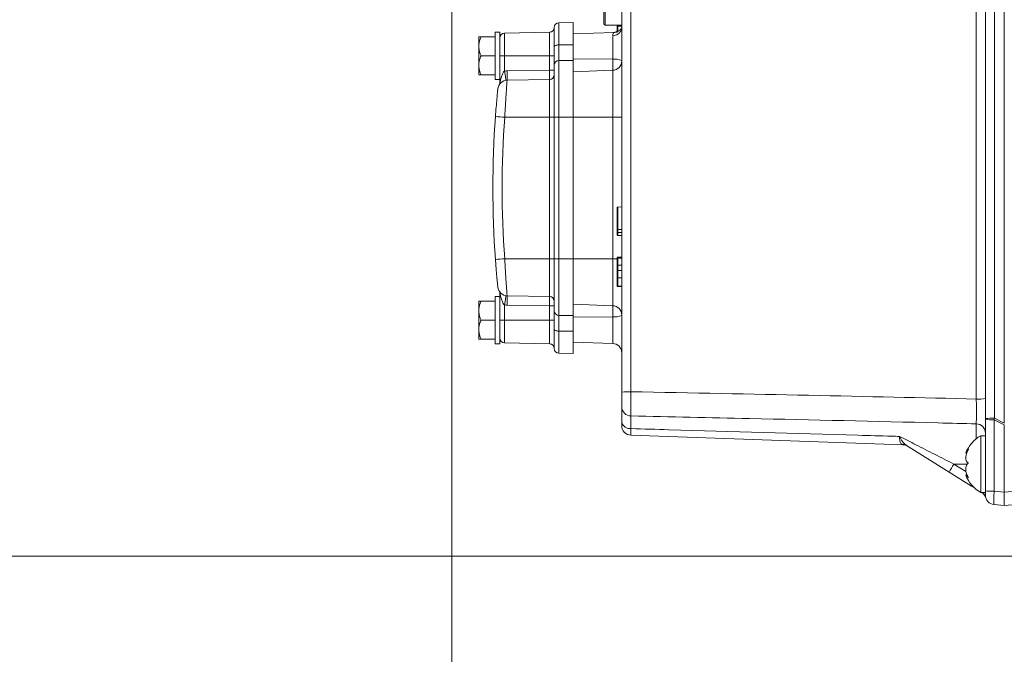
# Model space of a CAD drawing. Header units: millimetres. Extents: x 0 to 8410, y 0 to 5940.
# Tile 181 of 256: x 4647 to 4856, y 2217 to 2351. Entities that reach past the tile are written whole.
import ezdxf

# ---------------------------------------------------------------- set-up
doc = ezdxf.new("R2010")
doc.units = ezdxf.units.MM
doc.header["$LTSCALE"] = 10
doc.styles.add('SLDTEXTSTYLE0', font='TXT', dxfattribs={"width": 0.605})
doc.dimstyles.new('SLDDIMSTYLE0', dxfattribs={"dimtxt": 50, "dimasz": 50, "dimexe": 0, "dimexo": 0.0625, "dimgap": 12.5, "dimtad": 1, "dimtoh": 1, "dimdec": 1, "dimrnd": 1e-09, "dimzin": 12, "dimdsep": 46, "dimtxsty": 'SLDTEXTSTYLE0', "dimsah": 1, "dimcen": 0.09, "dimadec": 0, "dimazin": 0, "dimtfac": 1, "dimtofl": 0, "dimtmove": 0, "dimatfit": 3, "dimfxl": 0, "dimfrac": 2, "dimtolj": 1, "dimtzin": 12, "dimarcsym": 0})

# ---------------------------------------------------------------- blocks, each defined once
blk = doc.blocks.new('*D9')
at = {"color": 7, "linetype": 'Continuous', "lineweight": 0}
for p, q in [((5314.72, 2732.57), (4589.07, 2732.57)), ((4604.07, 2237.57), (4604.07, 2732.57)), ((4975.83, 2237.57), (4589.07, 2237.57))]:
    blk.add_line(p, q, dxfattribs=at)
for points in [[(4604.07, 2732.57), (4596.57, 2682.57), (4611.57, 2682.57)], [(4604.07, 2237.57), (4611.57, 2287.57), (4596.57, 2287.57)]]:
    blk.add_solid(points, dxfattribs=at)
at = {"color": 7, "linetype": 'Continuous', "lineweight": 0, "insert": (4539.62, 2427.79), "char_height": 50, "attachment_point": 1, "rotation": 90, "style": 'SLDTEXTSTYLE0'}
blk.add_mtext('495', dxfattribs=at)
blk = doc.blocks.new('*D10')
at = {"color": 7, "linetype": 'Continuous', "lineweight": 0}
for p, q in [((5314.72, 3964.57), (4489.07, 3964.57)), ((4504.07, 2237.57), (4504.07, 3964.57)), ((4975.83, 2237.57), (4489.07, 2237.57))]:
    blk.add_line(p, q, dxfattribs=at)
for points in [[(4504.07, 3964.57), (4496.57, 3914.57), (4511.57, 3914.57)], [(4504.07, 2237.57), (4511.57, 2287.57), (4496.57, 2287.57)]]:
    blk.add_solid(points, dxfattribs=at)
at = {"color": 7, "linetype": 'Continuous', "lineweight": 0, "insert": (4439.62, 3024.71), "char_height": 50, "attachment_point": 1, "rotation": 90, "style": 'SLDTEXTSTYLE0'}
blk.add_mtext('1727', dxfattribs=at)
blk = doc.blocks.new('*D11')
at = {"color": 7, "linetype": 'Continuous', "lineweight": 0}
for p, q in [((4738.76, 2413.95), (4738.76, 1902.57)), ((5414.72, 2265.57), (5414.72, 1902.57)), ((5414.72, 1917.57), (4738.76, 1917.57))]:
    blk.add_line(p, q, dxfattribs=at)
for points in [[(4738.76, 1917.57), (4788.76, 1910.07), (4788.76, 1925.07)], [(5414.72, 1917.57), (5364.72, 1925.07), (5364.72, 1910.07)]]:
    blk.add_solid(points, dxfattribs=at)
at = {"color": 7, "linetype": 'Continuous', "lineweight": 0, "insert": (5019.45, 1982.03), "char_height": 50, "attachment_point": 1, "style": 'SLDTEXTSTYLE0'}
blk.add_mtext('676', dxfattribs=at)

msp = doc.modelspace()

# ---------------------------------------------------------------- linework, layer by layer
at = {"color": 7, "linetype": 'Continuous', "lineweight": 0}
for p, q in [((4855.724686, 2265.7711), (4855.724686, 2415.403628)), ((4851.724686, 2266.705978), (4851.724686, 2405.039878)), ((4770.924686, 2350.374759), (4770.924686, 2393.774759)), ((4774.724686, 2272.297304), (4774.724686, 2382.516879)), ((4764.424686, 2350.64458), (4761.407234, 2350.59191)), ((4764.424686, 2350.64458), (4764.424686, 2345.911295)), ((4771.224686, 2350.074759), (4774.724686, 2350.074759)), ((4773.724686, 2349.870876), (4773.724686, 2350.099067)), ((4773.724686, 2349.436406), (4773.724686, 2350.074759)), ((4748.924686, 2348.574759), (4747.924686, 2348.574759)), ((4747.924686, 2343.574759), (4747.924686, 2348.574759)), ((4748.924686, 2340.34462), (4748.924686, 2348.574759)), ((4759.442139, 2348.557609), (4749.907234, 2348.391176)), ((4760.424686, 2345.563444), (4760.424686, 2349.592062)), ((4773.019887, 2348.515226), (4764.424686, 2348.215075)), ((4744.424686, 2345.574759), (4744.424686, 2347.574759)), ((4744.924686, 2347.574759), (4747.924686, 2347.574759)), ((4764.424686, 2345.911295), (4764.424686, 2342.620392)), ((4744.424686, 2341.574759), (4744.424686, 2345.574759)), ((4744.924686, 2343.574759), (4747.924686, 2343.574759)), ((4747.924686, 2338.574759), (4747.924686, 2343.574759)), ((4760.424686, 2341.569984), (4760.424686, 2345.563444)), ((4744.424686, 2339.574759), (4744.424686, 2341.574759)), ((4760.424686, 2330.574759), (4760.424686, 2341.569984)), ((4764.424686, 2342.620392), (4764.424686, 2330.574759)), ((4744.924686, 2339.574759), (4747.924686, 2339.574759)), ((4748.924686, 2337.988726), (4748.924686, 2340.34462)), ((4764.424686, 2340.215075), (4772.794485, 2340.507355)), ((4747.924686, 2338.574759), (4748.924686, 2338.574759)), ((4750.435003, 2338.400389), (4759.442139, 2338.557609)), ((4760.424686, 2300.574759), (4760.424686, 2330.574759)), ((4764.424686, 2330.574759), (4764.424686, 2300.574759)), ((4773.724686, 2306.612263), (4773.724686, 2311.346701)), ((4773.917706, 2311.546579), (4774.724686, 2311.574759)), ((4773.917706, 2306.154082), (4774.724686, 2306.154086)), ((4760.424686, 2289.579535), (4760.424686, 2300.574759)), ((4764.424686, 2300.574759), (4764.424686, 2288.529126)), ((4773.724686, 2300.708672), (4773.724686, 2300.731206)), ((4773.724686, 2298.522833), (4773.724686, 2299.857656)), ((4773.917706, 2300.931181), (4774.724686, 2300.959375)), ((4773.917706, 2300.777348), (4774.724686, 2300.805529)), ((4773.917706, 2300.671326), (4774.724686, 2300.698557)), ((4773.917706, 2299.240887), (4774.724686, 2299.240625)), ((4773.917706, 2298.079313), (4774.724686, 2298.084375)), ((4773.724686, 2295.641444), (4773.724686, 2297.284434)), ((4773.917706, 2296.542717), (4774.724686, 2296.542307)), ((4773.917706, 2294.833709), (4774.724686, 2294.805529)), ((4773.917706, 2294.679867), (4774.724686, 2294.651682)), ((4744.424686, 2289.574759), (4744.424686, 2291.574759)), ((4744.924686, 2291.574759), (4747.924686, 2291.574759)), ((4748.924686, 2292.574759), (4747.924686, 2292.574759)), ((4747.924686, 2287.574759), (4747.924686, 2292.574759)), ((4748.924686, 2290.804898), (4748.924686, 2293.160792)), ((4750.435003, 2292.74913), (4759.442139, 2292.59191)), ((4744.424686, 2285.574759), (4744.424686, 2289.574759)), ((4748.924686, 2282.574759), (4748.924686, 2290.804898)), ((4760.424686, 2285.586074), (4760.424686, 2289.579535)), ((4764.424686, 2290.934443), (4772.794485, 2290.642163)), ((4744.924686, 2287.574759), (4747.924686, 2287.574759)), ((4747.924686, 2282.574759), (4747.924686, 2287.574759)), ((4764.424686, 2288.529126), (4764.424686, 2285.238223)), ((4744.424686, 2283.574759), (4744.424686, 2285.574759)), ((4760.424686, 2281.557457), (4760.424686, 2285.586074)), ((4764.424686, 2285.238223), (4764.424686, 2280.504939)), ((4744.924686, 2283.574759), (4747.924686, 2283.574759)), ((4747.924686, 2282.574759), (4748.924686, 2282.574759)), ((4749.907234, 2282.758342), (4759.442139, 2282.59191)), ((4764.424686, 2282.934443), (4772.794485, 2282.642163)), ((4761.407234, 2280.557609), (4764.424686, 2280.504939)), ((4774.724686, 2266.037661), (4774.724686, 2269.218992)), ((4851.724686, 2266.575293), (4851.724686, 2266.705978)), ((4851.724686, 2251.438968), (4851.724686, 2266.575293)), ((4855.724686, 2251.144467), (4855.724686, 2265.379046)), ((4834.238485, 2261.185391), (4776.654887, 2263.196254)), ((4851.724686, 2263.074759), (4850.724686, 2263.074759)), ((4850.724686, 2263.074759), (4850.724686, 2251.074759)), ((4844.036833, 2255.378663), (4835.046161, 2260.996659)), ((4847.57934, 2259.38104), (4847.756168, 2259.38104)), ((4848.769556, 2252.42133), (4844.036833, 2255.378663)), ((4847.853384, 2254.768479), (4847.57934, 2254.768479)), ((4849.402843, 2252.025608), (4848.769556, 2252.42133)), ((4850.724686, 2251.074759), (4851.724686, 2251.074759)), ((4851.724686, 2250.49491), (4851.724686, 2251.438968)), ((4855.724686, 2248.312293), (4855.724686, 2251.144467)), ((4855.724686, 2248.312293), (4853.550375, 2248.502521)), ((4858.268264, 2248.534828), (4855.724686, 2248.312293))]:
    msp.add_line(p, q, dxfattribs=at)
at = {"color": 8, "linetype": 'Continuous', "lineweight": 0}
for p, q in [((4853.654887, 2405.144487), (4853.654887, 2266.810586)), ((4771.224686, 2350.074759), (4771.224686, 2394.074759)), ((4849.794485, 2270.857648), (4849.794485, 2384.291672)), ((4776.654887, 2382.621487), (4776.654887, 2272.401912)), ((4761.407234, 2350.59191), (4761.407234, 2345.893888)), ((4773.917706, 2350.074759), (4773.917706, 2349.870487)), ((4749.907234, 2348.391176), (4749.907234, 2343.574759)), ((4759.442139, 2343.574759), (4759.442139, 2348.557609)), ((4772.794485, 2342.870103), (4772.794485, 2347.844556)), ((4764.424686, 2345.911295), (4761.407234, 2345.893888)), ((4761.407234, 2345.893888), (4761.407234, 2342.567828)), ((4748.924686, 2343.574759), (4749.907234, 2343.574759)), ((4749.907234, 2343.574759), (4759.442139, 2343.574759)), ((4749.907234, 2343.574759), (4749.907234, 2340.355804)), ((4759.442139, 2343.574759), (4760.424686, 2343.574759)), ((4759.442139, 2340.557304), (4759.442139, 2343.574759)), ((4764.424686, 2342.620392), (4761.407234, 2342.567828)), ((4761.407234, 2342.567828), (4761.407234, 2330.574759)), ((4764.424686, 2342.911857), (4772.794485, 2342.870103)), ((4772.794485, 2340.507355), (4772.794485, 2342.870103)), ((4750.435003, 2340.400084), (4759.442139, 2340.557304)), ((4759.442139, 2340.557304), (4760.424686, 2340.557304)), ((4772.794485, 2330.574759), (4772.794485, 2340.507355)), ((4759.442139, 2330.574759), (4759.442139, 2338.557609)), ((4749.931352, 2330.574759), (4759.442139, 2330.574759)), ((4759.442139, 2330.574759), (4760.424686, 2330.574759)), ((4759.442139, 2300.574759), (4759.442139, 2330.574759)), ((4760.424686, 2330.574759), (4761.407234, 2330.574759)), ((4761.407234, 2330.574759), (4761.407234, 2300.574759)), ((4764.424686, 2330.574759), (4761.407234, 2330.574759)), ((4764.424686, 2330.574759), (4772.794485, 2330.574759)), ((4772.794485, 2300.574759), (4772.794485, 2330.574759)), ((4774.724686, 2330.574759), (4772.794485, 2330.574759)), ((4773.917706, 2311.546579), (4773.917706, 2306.777306)), ((4749.931352, 2300.574759), (4759.442139, 2300.574759)), ((4759.442139, 2300.574759), (4760.424686, 2300.574759)), ((4759.442139, 2292.59191), (4759.442139, 2300.574759)), ((4760.424686, 2300.574759), (4761.407234, 2300.574759)), ((4761.407234, 2300.574759), (4761.407234, 2288.581691)), ((4764.424686, 2300.574759), (4761.407234, 2300.574759)), ((4764.424686, 2300.574759), (4772.794485, 2300.574759)), ((4772.794485, 2290.642163), (4772.794485, 2300.574759)), ((4773.745266, 2300.574759), (4772.794485, 2300.574759)), ((4749.907234, 2290.793715), (4749.907234, 2287.574759)), ((4759.442139, 2290.592214), (4750.435003, 2290.749434)), ((4759.442139, 2290.592214), (4760.424686, 2290.592214)), ((4759.442139, 2287.574759), (4759.442139, 2290.592214)), ((4772.794485, 2288.279416), (4772.794485, 2290.642163)), ((4748.924686, 2287.574759), (4749.907234, 2287.574759)), ((4749.907234, 2287.574759), (4749.907234, 2282.758342)), ((4749.907234, 2287.574759), (4759.442139, 2287.574759)), ((4759.442139, 2287.574759), (4760.424686, 2287.574759)), ((4759.442139, 2282.59191), (4759.442139, 2287.574759)), ((4764.424686, 2288.529126), (4761.407234, 2288.581691)), ((4761.407234, 2288.581691), (4761.407234, 2285.25563)), ((4764.424686, 2288.237662), (4772.794485, 2288.279416)), ((4772.794485, 2282.642163), (4772.794485, 2288.279416)), ((4764.424686, 2285.238223), (4761.407234, 2285.25563)), ((4761.407234, 2285.25563), (4761.407234, 2280.557609)), ((4776.672332, 2267.271069), (4776.672332, 2264.60002)), ((4855.724686, 2265.379046), (4853.550375, 2266.47102)), ((4853.550375, 2266.47102), (4853.550375, 2251.334695)), ((4853.654887, 2266.810586), (4855.724686, 2265.7711)), ((4849.77704, 2262.442339), (4849.77704, 2265.609064)), ((4845.044318, 2257.074759), (4847.890314, 2257.074759)), ((4845.044318, 2257.074759), (4847.580413, 2255.490031)), ((4853.550375, 2251.334695), (4855.724686, 2251.144467)), ((4855.724686, 2251.144467), (4858.268264, 2251.367001))]:
    msp.add_line(p, q, dxfattribs=at)
at = {"color": 7, "linetype": 'Continuous', "lineweight": 0, "flags": 128}
for points in [[(4773.917706, 2349.870487), (4774.024687, 2349.870479), (4774.324688, 2349.870459), (4774.724686, 2349.870432)], [(4773.917706, 2306.777306), (4774.224686, 2306.788042), (4774.724686, 2306.805529)], [(4773.917706, 2305.526054), (4774.224686, 2305.51532), (4774.724686, 2305.497836)]]:
    msp.add_lwpolyline(points, dxfattribs=at)
at = {"color": 8, "linetype": 'Continuous', "lineweight": 0, "flags": 128}
for points in [[(4774.724686, 2349.320574), (4774.694597, 2349.256749), (4774.670572, 2349.174759)], [(4760.424686, 2345.563444), (4760.443478, 2345.627213), (4760.499146, 2345.688585), (4760.589598, 2345.745255), (4760.711436, 2345.795091), (4760.860079, 2345.836221), (4761.029942, 2345.8671), (4761.214641, 2345.886566), (4761.407234, 2345.893888)], [(4761.407234, 2285.25563), (4761.214641, 2285.262953), (4761.029942, 2285.282419), (4760.860079, 2285.313298), (4760.711436, 2285.354428), (4760.589598, 2285.404264), (4760.499146, 2285.460933), (4760.443478, 2285.522305), (4760.424686, 2285.586074)]]:
    msp.add_lwpolyline(points, dxfattribs=at)
at = {"color": 7, "linetype": 'Continuous', "lineweight": 0}
for centre, radius, start, end in [((4761.424686, 2349.592062), 1, 91, 180), ((4771.224686, 2350.374759), 0.3, 180, 270), ((4749.924686, 2347.391329), 1, 91, 180), ((4759.424686, 2349.557457), 1, 271, 0), ((4772.724686, 2350.506137), 2, 272, 300), ((4775.003053, 2349.074759), 0.5, 123.83015497, 149.65422288), ((4772.724686, 2342.506137), 2, 272, 0), ((4759.424686, 2339.557457), 1, 271, 0), ((4750.469908, 2336.400693), 2, 91, 174.25364969), ((4957.424686, 2315.574759), 210, 175.864503, 184.135497), ((4773.924686, 2311.346701), 0.2, 92, 180), ((4773.924686, 2300.57747), 0.2, 91.99999999, 180), ((4750.469908, 2294.748825), 2, 185.74635031, 269), ((4773.924686, 2295.033587), 0.2, 180, 268), ((4759.424686, 2291.592062), 1, 0, 89), ((4772.724686, 2288.643382), 2, 0, 88), ((4749.924686, 2283.75819), 1, 180, 269), ((4759.424686, 2281.592062), 1, 0, 89), ((4761.424686, 2281.557457), 1, 180, 269), ((4772.724686, 2280.643382), 2, 0, 88), ((4776.724686, 2265.195036), 2, 180, 268), ((4854.123668, 2256.95537), 7, 119.04974724, 159.3534427), ((4834.168686, 2259.186609), 2, 58, 88), ((4854.123668, 2257.194148), 7, 200.67644405, 240.95025276), ((4849.887826, 2249.3642), 2, 16.42007662, 58), ((4853.724686, 2250.49491), 2, 180, 265)]:
    msp.add_arc(centre, radius, start, end, dxfattribs=at)
at = {"color": 8, "linetype": 'Continuous', "lineweight": 0}
for centre, radius, start, end in [((4772.820824, 2349.795505), 1.951126, 269.22654068, 341.44907749), ((4761.423644, 2341.569004), 0.998958, 90.94126281, 179.94381988), ((4773.254974, 2339.316249), 3.583563, 65.78725881, 97.38293957), ((4750.504812, 2336.400693), 4, 91, 98.59184454), ((4721.779919, 2339.400236), 28.672522, 358.00161738, 1.99838262), ((4777.423435, 2717.540584), 387.941187, 265.6459925, 265.93623516), ((4957.389782, 2315.574759), 208, 175.864503, 184.135497), ((4777.423435, 1913.608934), 387.941187, 94.06376484, 94.3540075), ((4721.779919, 2291.749282), 28.672522, 358.00161738, 1.99838262), ((4750.504812, 2294.748825), 4, 261.40815546, 269), ((4761.423644, 2289.580514), 0.998958, 180.05618012, 269.05873719), ((4773.254974, 2291.83327), 3.583563, 262.61706043, 294.21274119), ((4776.184833, 2263.215144), 9.198786, 87.07093517, 99.1333386), ((4850.264539, 2280.044417), 9.198786, 267.07093517, 279.1333386), ((4776.697743, 2269.244122), 1.973217, 180.72970989, 269.26213489), ((4853.184833, 2257.623818), 9.198786, 87.07093517, 99.1333386), ((4853.12142, 2274.995402), 8.535168, 260.58149685, 272.88074636), ((4776.468283, 2266.361693), 1.77345, 190.52779442, 276.60696494), ((4849.726758, 2263.611767), 1.99793, 0.05408199, 88.55786278), ((4834.092874, 2259.464102), 1.804851, 58.11738381, 91.15131227), ((4863.557547, 2244.930591), 22.140923, 146.73622881, 151.84297311), ((4849.758562, 2252.037555), 1.060857, 148.7014904, 158.7917279), ((4850.609674, 2250.484352), 1.115062, 0.54254328, 31.9705941), ((4853.12142, 2259.859077), 8.535168, 260.58149685, 272.88074636)]:
    msp.add_arc(centre, radius, start, end, dxfattribs=at)
for centre, major_axis, ratio, start_param, end_param in [((4759.424686, 2340.557609), (-0.017451, 2), 0.00872421, 3.1416688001, 4.7121605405), ((4759.424686, 2290.59191), (0.017451, 2), 0.00872421, 4.7126174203, 6.2831091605), ((4194.000186, 2256.130663), (879.713339, 1.608631), 0.0230714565, 0.729523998, 0.8468385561), ((4853.724686, 2266.671201), (0.896997, 2.906535), 0.0354633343, 1.5337690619, 1.6506636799), ((4853.724686, 2251.49873), (0.174048, 2.996228), 0.0549040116, 1.6287600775, 3.1399866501)]:
    msp.add_ellipse(centre, major_axis=major_axis, ratio=ratio, start_param=start_param, end_param=end_param, dxfattribs=at)
at = {"color": 7, "linetype": 'Continuous', "lineweight": 0}
msp.add_ellipse((4872.935256, 2257.023348), major_axis=(17.15808, -8.59124), ratio=0.1563368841, start_param=3.2077842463, end_param=3.2197129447, dxfattribs=at)
for points, knots in [([(4773.724686, 2349.870876), (4773.72482, 2349.870865), (4773.725123, 2349.870841), (4773.729938, 2349.870773), (4773.74816, 2349.870676), (4773.791904, 2349.870574), (4773.850513, 2349.870504), (4773.895309, 2349.870492), (4773.917706, 2349.870487)], [0, 0, 0, 0, 0.0537895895, 0.121907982, 0.3414530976, 0.5609759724, 0.7804877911, 1, 1, 1, 1]), ([(4773.724686, 2348.501643), (4773.724686, 2348.544629), (4773.724686, 2348.643675), (4773.724686, 2348.930463), (4773.724686, 2349.335198), (4773.724686, 2349.658021), (4773.724686, 2349.838787), (4773.724686, 2349.870876)], [0, 0, 0, 0, 0.2115026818, 0.4873361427, 0.7109400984, 0.9486872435, 1, 1, 1, 1]), ([(4774.569424, 2349.332014), (4774.532932, 2349.283639), (4774.365936, 2349.062265), (4773.93208, 2348.731268), (4773.410118, 2348.511134), (4773.091746, 2348.536286), (4773.02266, 2348.541743)], [0, 0, 0, 0, 0.1032953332, 0.4727020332, 0.8855772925, 1, 1, 1, 1]), ([(4744.424686, 2345.574759), (4744.484391, 2346.089568), (4744.564022, 2346.776197), (4744.852498, 2347.414925), (4744.924686, 2347.574759)], [0, 0, 0, 0, 0.7497612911, 1, 1, 1, 1]), ([(4744.924686, 2347.574759), (4744.848557, 2347.574759), (4744.560524, 2347.574759), (4744.482263, 2347.574759), (4744.424686, 2347.574759)], [0, 0, 0, 0, 0.2643068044, 1, 1, 1, 1]), ([(4744.924686, 2343.574759), (4744.699429, 2344.145036), (4744.440412, 2344.80078), (4744.4265, 2345.485514), (4744.424686, 2345.574759)], [0, 0, 0, 0, 0.8696641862, 1, 1, 1, 1]), ([(4744.424686, 2341.574759), (4744.484391, 2342.089568), (4744.564022, 2342.776197), (4744.852498, 2343.414925), (4744.924686, 2343.574759)], [0, 0, 0, 0, 0.7497612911, 1, 1, 1, 1]), ([(4744.924686, 2339.574759), (4744.699429, 2340.145036), (4744.440412, 2340.80078), (4744.4265, 2341.485514), (4744.424686, 2341.574759)], [0, 0, 0, 0, 0.8696641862, 1, 1, 1, 1]), ([(4744.424686, 2339.574759), (4744.482263, 2339.574759), (4744.560524, 2339.574759), (4744.848557, 2339.574759), (4744.924686, 2339.574759)], [0, 0, 0, 0, 0.73569319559, 1, 1, 1, 1]), ([(4747.971464, 2330.71899), (4748.021626, 2331.386217), (4748.121956, 2332.720769), (4748.277174, 2334.496972), (4748.402571, 2335.82692), (4748.470635, 2336.508383), (4748.477379, 2336.57534), (4748.479958, 2336.600943)], [0, 0, 0, 0, 0.2180000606, 0.4360322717, 0.6530402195, 0.8673289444, 1, 1, 1, 1]), ([(4773.917706, 2306.777306), (4773.895331, 2306.774313), (4773.850579, 2306.768326), (4773.792017, 2306.731795), (4773.748279, 2306.679522), (4773.729009, 2306.627286), (4773.72489, 2306.59248), (4773.724724, 2306.57995), (4773.724686, 2306.577125)], [0, 0, 0, 0, 0.21914889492, 0.43829218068, 0.6575939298, 0.87721087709, 0.9723104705, 1, 1, 1, 1]), ([(4773.724686, 2306.154049), (4773.724686, 2306.174787), (4773.724686, 2306.238986), (4773.724686, 2306.344651), (4773.724686, 2306.422), (4773.724686, 2306.495632), (4773.724686, 2306.565502), (4773.724686, 2306.573327), (4773.724686, 2306.577125)], [0, 0, 0, 0, 0.0934851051, 0.2894175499, 0.4843382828, 0.5198961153, 0.7669763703, 1, 1, 1, 1]), ([(4773.724686, 2306.154049), (4773.724728, 2306.15405), (4773.724903, 2306.154052), (4773.729062, 2306.154057), (4773.748254, 2306.154066), (4773.791992, 2306.154074), (4773.850565, 2306.15408), (4773.895326, 2306.154081), (4773.917706, 2306.154082)], [0, 0, 0, 0, 0.0293137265, 0.1225913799, 0.3421934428, 0.5615448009, 0.7807701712, 1, 1, 1, 1]), ([(4773.724686, 2305.726202), (4773.724686, 2305.726957), (4773.724686, 2305.729938), (4773.724686, 2305.756443), (4773.724686, 2305.825182), (4773.724686, 2305.906424), (4773.724686, 2306.007052), (4773.724686, 2306.10458), (4773.724686, 2306.154049)], [0, 0, 0, 0, 0.0711565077, 0.2809803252, 0.4887698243, 0.5663850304, 0.7800522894, 1, 1, 1, 1]), ([(4773.724686, 2305.726202), (4773.724726, 2305.723295), (4773.724897, 2305.710776), (4773.729035, 2305.67599), (4773.748265, 2305.623843), (4773.792003, 2305.571568), (4773.850572, 2305.535035), (4773.895328, 2305.529048), (4773.917706, 2305.526054)], [0, 0, 0, 0, 0.0284969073, 0.1226830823, 0.3422919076, 0.5616202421, 0.7808076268, 1, 1, 1, 1]), ([(4748.479958, 2294.548576), (4748.473507, 2294.612212), (4748.460607, 2294.739468), (4748.363148, 2295.730131), (4748.228695, 2297.192717), (4748.088781, 2298.851271), (4748.005737, 2299.969168), (4747.971464, 2300.430529)], [0, 0, 0, 0, 0.2107989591, 0.4215466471, 0.6337483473, 0.8488465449, 1, 1, 1, 1]), ([(4773.917706, 2300.931181), (4773.895315, 2300.928187), (4773.850532, 2300.922199), (4773.791935, 2300.885652), (4773.748196, 2300.833371), (4773.729324, 2300.782081), (4773.724967, 2300.747417), (4773.724751, 2300.734958), (4773.724686, 2300.731206)], [0, 0, 0, 0, 0.2194128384, 0.4388238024, 0.6582877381, 0.8778564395, 0.9632109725, 1, 1, 1, 1]), ([(4773.724686, 2300.478173), (4773.724899, 2300.484978), (4773.725275, 2300.496993), (4773.730485, 2300.530286), (4773.748155, 2300.576806), (4773.791899, 2300.627321), (4773.85051, 2300.662647), (4773.895308, 2300.668433), (4773.917706, 2300.671326)], [0, 0, 0, 0, 0.0690169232, 0.121864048, 0.3414064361, 0.5609404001, 0.7804701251, 1, 1, 1, 1]), ([(4773.724686, 2299.242742), (4773.724686, 2299.365224), (4773.724686, 2299.618585), (4773.724686, 2299.998003), (4773.724686, 2300.321623), (4773.724686, 2300.42672), (4773.724686, 2300.478173)], [0, 0, 0, 0, 0.210641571, 0.4357216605, 0.7237435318, 1, 1, 1, 1]), ([(4773.724686, 2299.242742), (4773.724761, 2299.242705), (4773.724991, 2299.242589), (4773.729423, 2299.242268), (4773.748185, 2299.241795), (4773.791925, 2299.241309), (4773.850526, 2299.24097), (4773.895313, 2299.240914), (4773.917706, 2299.240887)], [0, 0, 0, 0, 0.0395368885, 0.1220670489, 0.3416288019, 0.561111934, 0.7805552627, 1, 1, 1, 1]), ([(4773.724686, 2298.043412), (4773.724686, 2298.124983), (4773.724686, 2298.255233), (4773.724686, 2298.474753), (4773.724686, 2298.740884), (4773.724686, 2299.029246), (4773.724686, 2299.192069), (4773.724686, 2299.242742)], [0, 0, 0, 0, 0.2637583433, 0.4211663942, 0.6778414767, 0.8997382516, 1, 1, 1, 1]), ([(4773.917706, 2298.079313), (4773.904528, 2298.079086), (4773.874758, 2298.078572), (4773.82802, 2298.075312), (4773.774331, 2298.06838), (4773.734747, 2298.057291), (4773.724757, 2298.048174), (4773.724688, 2298.043508), (4773.724686, 2298.043412)], [0, 0, 0, 0, 0.0883160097, 0.1995057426, 0.3727041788, 0.6787358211, 0.9934069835, 1, 1, 1, 1]), ([(4773.724686, 2296.545623), (4773.724686, 2296.588454), (4773.724686, 2296.773117), (4773.724686, 2297.098548), (4773.724686, 2297.603655), (4773.724686, 2297.849229), (4773.724686, 2298.010271), (4773.724686, 2298.043412)], [0, 0, 0, 0, 0.0626814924, 0.2702446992, 0.4785645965, 0.8926903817, 1, 1, 1, 1]), ([(4773.724686, 2295.033587), (4773.724686, 2295.040324), (4773.724686, 2295.051668), (4773.724686, 2295.222859), (4773.724686, 2295.542838), (4773.724686, 2295.997564), (4773.724686, 2296.367204), (4773.724686, 2296.545623)], [0, 0, 0, 0, 0.2500139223, 0.4210293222, 0.5919570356, 0.8030449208, 1, 1, 1, 1]), ([(4773.917706, 2296.542717), (4773.895313, 2296.542761), (4773.850525, 2296.542848), (4773.791924, 2296.54338), (4773.748184, 2296.54414), (4773.729439, 2296.54488), (4773.724995, 2296.545383), (4773.724762, 2296.545564), (4773.724686, 2296.545623)], [0, 0, 0, 0, 0.2194486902, 0.4388960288, 0.6583815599, 0.8779424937, 0.9600239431, 1, 1, 1, 1]), ([(4773.917706, 2294.833709), (4773.895307, 2294.836703), (4773.850509, 2294.84269), (4773.791896, 2294.879248), (4773.748157, 2294.931519), (4773.731014, 2294.978202), (4773.725433, 2295.012577), (4773.724991, 2295.025012), (4773.724686, 2295.033587)], [0, 0, 0, 0, 0.2195392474, 0.4390784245, 0.6586195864, 0.8781646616, 0.9159793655, 1, 1, 1, 1]), ([(4773.724686, 2294.879779), (4773.724686, 2294.879712), (4773.724686, 2294.879532), (4773.724686, 2294.914166), (4773.724686, 2294.935795)], [0, 0, 0, 0, 0.3755129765, 1, 1, 1, 1]), ([(4773.724686, 2294.879779), (4773.724795, 2294.874858), (4773.72507, 2294.86242), (4773.729738, 2294.827847), (4773.748166, 2294.777685), (4773.791909, 2294.725403), (4773.850516, 2294.688849), (4773.89531, 2294.682861), (4773.917706, 2294.679867)], [0, 0, 0, 0, 0.0482442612, 0.1219443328, 0.3414939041, 0.5610077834, 0.7805035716, 1, 1, 1, 1]), ([(4773.917706, 2294.679867), (4773.917706, 2294.681191), (4773.917706, 2294.686989), (4773.917711, 2294.765862), (4773.917708, 2294.975827), (4773.917706, 2295.072711)], [0, 0, 0, 0, 0.13747021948, 0.60200580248, 1, 1, 1, 1]), ([(4773.917706, 2294.874648), (4773.917706, 2294.849909), (4773.917706, 2294.718794), (4773.917706, 2294.687514), (4773.917706, 2294.681233), (4773.917706, 2294.679867)], [0, 0, 0, 0, 0.1539579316, 0.815986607, 1, 1, 1, 1]), ([(4744.424686, 2289.574759), (4744.484391, 2290.089568), (4744.564022, 2290.776197), (4744.852498, 2291.414925), (4744.924686, 2291.574759)], [0, 0, 0, 0, 0.7497612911, 1, 1, 1, 1]), ([(4744.924686, 2291.574759), (4744.848557, 2291.574759), (4744.560524, 2291.574759), (4744.482263, 2291.574759), (4744.424686, 2291.574759)], [0, 0, 0, 0, 0.2643068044, 1, 1, 1, 1]), ([(4744.924686, 2287.574759), (4744.699429, 2288.145036), (4744.440412, 2288.80078), (4744.4265, 2289.485514), (4744.424686, 2289.574759)], [0, 0, 0, 0, 0.8696641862, 1, 1, 1, 1]), ([(4744.424686, 2285.574759), (4744.484391, 2286.089568), (4744.564022, 2286.776197), (4744.852498, 2287.414925), (4744.924686, 2287.574759)], [0, 0, 0, 0, 0.7497612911, 1, 1, 1, 1]), ([(4744.924686, 2283.574759), (4744.699429, 2284.145036), (4744.440412, 2284.80078), (4744.4265, 2285.485514), (4744.424686, 2285.574759)], [0, 0, 0, 0, 0.8696641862, 1, 1, 1, 1]), ([(4744.424686, 2283.574759), (4744.482263, 2283.574759), (4744.560524, 2283.574759), (4744.848557, 2283.574759), (4744.924686, 2283.574759)], [0, 0, 0, 0, 0.7356931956, 1, 1, 1, 1]), ([(4774.724686, 2269.218992), (4774.724686, 2269.2302), (4774.724686, 2269.321858), (4774.724686, 2269.639013), (4774.724686, 2270.358572), (4774.724686, 2271.282128), (4774.724686, 2271.958913), (4774.724686, 2272.297304)], [0, 0, 0, 0, 0.0336581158, 0.2752576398, 0.5168053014, 0.7584040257, 1, 1, 1, 1]), ([(4774.724686, 2265.195036), (4774.724686, 2265.195769), (4774.724686, 2265.201769), (4774.724686, 2265.358113), (4774.724686, 2265.801682), (4774.724686, 2266.037661)], [0, 0, 0, 0, 0.0611631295, 0.5005364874, 1, 1, 1, 1]), ([(4848.132005, 2257.302036), (4847.98412, 2257.387111), (4847.727882, 2257.534517), (4847.558383, 2258.044469), (4847.552401, 2258.626694), (4847.695396, 2259.280259), (4847.908971, 2259.816858), (4848.077312, 2260.115925), (4848.132005, 2260.213089)], [0, 0, 0, 0, 0.2355529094, 0.4081362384, 0.5811337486, 0.74506347, 0.9171728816, 1, 1, 1, 1]), ([(4848.132005, 2260.213089), (4847.985603, 2260.018912), (4847.731943, 2259.682475), (4847.560289, 2259.412959), (4847.573593, 2259.403399), (4847.57934, 2259.39927)], [0, 0, 0, 0, 0.436726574, 0.7566816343, 1, 1, 1, 1]), ([(4848.132005, 2254.163706), (4847.984111, 2254.444903), (4847.727866, 2254.932112), (4847.558377, 2255.712399), (4847.552407, 2256.347536), (4847.695411, 2256.85991), (4847.908987, 2257.156499), (4848.077321, 2257.26635), (4848.132005, 2257.302036)], [0, 0, 0, 0, 0.2355677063, 0.4081497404, 0.5811459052, 0.7450755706, 0.9171862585, 1, 1, 1, 1]), ([(4847.57934, 2254.750249), (4847.577905, 2254.75579), (4847.570837, 2254.783088), (4847.703163, 2254.644297), (4847.908145, 2254.415461), (4848.077115, 2254.225437), (4848.132005, 2254.163706)], [0, 0, 0, 0, 0.0906449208, 0.4465453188, 0.820207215, 1, 1, 1, 1])]:
    msp.add_open_spline(points, degree=3, knots=knots, dxfattribs=at)
at = {"color": 8, "linetype": 'Continuous', "lineweight": 0}
for points, knots in [([(4773.917706, 2349.870487), (4773.917707, 2349.835605), (4773.917713, 2349.630722), (4773.917704, 2349.270013), (4773.917707, 2348.913795), (4773.917707, 2348.789567), (4773.917707, 2348.763326)], [0, 0, 0, 0, 0.0849158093, 0.4987680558, 0.8941218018, 1, 1, 1, 1]), ([(4772.794485, 2347.844556), (4772.81715, 2347.995643), (4772.870891, 2348.353894), (4773.070135, 2348.583754), (4773.023197, 2348.506058), (4773.020371, 2348.50138)], [0, 0, 0, 0, 0.4066668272, 0.9642751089, 1, 1, 1, 1]), ([(4774.670572, 2349.174759), (4774.64968, 2349.214023), (4774.580409, 2349.344207), (4774.596805, 2349.318955), (4774.608257, 2349.301319)], [0, 0, 0, 0, 0.3016038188, 1, 1, 1, 1]), ([(4749.907234, 2340.355804), (4749.871195, 2340.334756), (4749.792098, 2340.288562), (4749.646514, 2340.120054), (4749.453867, 2339.739474), (4749.256054, 2339.076975), (4749.058727, 2338.446913), (4748.953522, 2338.09109), (4748.928037, 2338.001068), (4748.925754, 2337.992658), (4748.924686, 2337.988726)], [0, 0, 0, 0, 0.04276889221, 0.09386560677, 0.22798066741, 0.48484759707, 0.82090219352, 0.9251274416, 0.96499471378, 1, 1, 1, 1]), ([(4750.435003, 2338.400389), (4750.428502, 2338.314301), (4750.4155, 2338.142132), (4750.317203, 2336.79993), (4750.182116, 2334.822916), (4750.044331, 2332.620885), (4749.963641, 2331.159537), (4749.931352, 2330.574759)], [0, 0, 0, 0, 0.2138835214, 0.4277553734, 0.6419614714, 0.8567262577, 1, 1, 1, 1]), ([(4773.917706, 2306.154082), (4773.917705, 2306.081412), (4773.917702, 2305.937845), (4773.917719, 2305.790158), (4773.9177, 2305.671798), (4773.917711, 2305.571923), (4773.9177, 2305.531414), (4773.917705, 2305.527054), (4773.917706, 2305.526054)], [0, 0, 0, 0, 0.2205195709, 0.4356570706, 0.5105751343, 0.7148943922, 0.9345781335, 1, 1, 1, 1]), ([(4773.917706, 2306.777306), (4773.917706, 2306.77555), (4773.917705, 2306.771561), (4773.917708, 2306.735765), (4773.917702, 2306.657939), (4773.917709, 2306.549787), (4773.917712, 2306.433141), (4773.917701, 2306.276817), (4773.917705, 2306.181641), (4773.917706, 2306.154082)], [0, 0, 0, 0, 0.102178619, 0.2320678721, 0.4794995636, 0.5129764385, 0.7081205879, 0.9154811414, 1, 1, 1, 1]), ([(4749.931352, 2300.574759), (4749.980602, 2299.694229), (4750.079103, 2297.933169), (4750.231563, 2295.586224), (4750.355615, 2293.816185), (4750.425064, 2292.881557), (4750.432188, 2292.786636), (4750.435003, 2292.74913)], [0, 0, 0, 0, 0.21507455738, 0.43014886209, 0.64517930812, 0.85980187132, 1, 1, 1, 1]), ([(4773.917706, 2300.931181), (4773.917706, 2300.92719), (4773.917705, 2300.919925), (4773.917705, 2300.821662), (4773.917706, 2300.777382)], [0, 0, 0, 0, 0.5493721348, 1, 1, 1, 1]), ([(4773.917706, 2300.671326), (4773.917706, 2300.668327), (4773.917705, 2300.620909), (4773.917709, 2300.478812), (4773.917705, 2300.121269), (4773.917705, 2299.678257), (4773.917706, 2299.382516), (4773.917706, 2299.240887)], [0, 0, 0, 0, 0.0170390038, 0.2694586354, 0.5579709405, 0.7883129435, 1, 1, 1, 1]), ([(4773.917706, 2300.777348), (4773.917706, 2300.777348), (4773.917706, 2300.777361), (4773.917706, 2300.774212), (4773.917708, 2300.756157), (4773.917706, 2300.726973), (4773.917706, 2300.685366), (4773.917706, 2300.671326)], [0, 0, 0, 0, 0.0000516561, 0.2807838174, 0.5623681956, 0.8523232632, 1, 1, 1, 1]), ([(4773.917706, 2298.079313), (4773.917708, 2297.938562), (4773.917711, 2297.714335), (4773.917698, 2297.173134), (4773.917707, 2296.801047), (4773.917707, 2296.591459), (4773.917706, 2296.542717)], [0, 0, 0, 0, 0.426357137, 0.6792154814, 0.925399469, 1, 1, 1, 1]), ([(4773.917706, 2299.240887), (4773.917706, 2299.184073), (4773.917706, 2298.993901), (4773.917707, 2298.655766), (4773.917707, 2298.320078), (4773.917707, 2298.152227), (4773.917706, 2298.079313)], [0, 0, 0, 0, 0.1233399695, 0.4128527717, 0.7449433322, 1, 1, 1, 1]), ([(4773.917706, 2296.542717), (4773.917707, 2296.341244), (4773.917708, 2295.9237), (4773.917703, 2295.408395), (4773.917707, 2295.045257), (4773.917705, 2294.88754), (4773.917706, 2294.840175), (4773.917706, 2294.835581), (4773.917706, 2294.833709)], [0, 0, 0, 0, 0.1996197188, 0.4137014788, 0.5887700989, 0.7629064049, 0.9033565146, 1, 1, 1, 1]), ([(4748.924686, 2293.160792), (4748.925754, 2293.156861), (4748.928038, 2293.148451), (4748.953521, 2293.058429), (4749.058831, 2292.702644), (4749.254971, 2292.072148), (4749.419083, 2291.532849), (4749.514902, 2291.306656), (4749.514915, 2291.306626), (4749.51494, 2291.306566), (4749.51499, 2291.306448), (4749.515091, 2291.30621), (4749.515292, 2291.305735), (4749.515695, 2291.304786), (4749.516501, 2291.30289), (4749.518111, 2291.299111), (4749.521331, 2291.2916), (4749.527768, 2291.276771), (4749.540618, 2291.247873), (4749.566213, 2291.193095), (4749.616665, 2291.095046), (4749.693013, 2290.975914), (4749.792101, 2290.86092), (4749.871197, 2290.81475), (4749.907234, 2290.793715)], [0, 0, 0, 0, 0.0349975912, 0.0748548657, 0.1790508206, 0.5150051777, 0.7718022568, 0.771807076, 0.7718167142, 0.7718359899, 0.7718745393, 0.7719516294, 0.7721057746, 0.7724139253, 0.7730296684, 0.7742589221, 0.776708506, 0.7815720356, 0.7911569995, 0.8097623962, 0.8447493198, 0.9061703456, 0.9572501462, 1, 1, 1, 1]), ([(4776.654887, 2272.401912), (4776.651074, 2271.837988), (4776.643448, 2270.710098), (4776.64326, 2269.170951), (4776.651682, 2267.971561), (4776.663638, 2267.442687), (4776.671385, 2267.289766), (4776.672332, 2267.271069)], [0, 0, 0, 0, 0.2416005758, 0.4832195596, 0.7247754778, 0.966348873, 1, 1, 1, 1]), ([(4849.77704, 2265.609064), (4849.781684, 2265.65307), (4849.793708, 2265.767006), (4849.806986, 2266.430069), (4849.813008, 2267.624832), (4849.809565, 2269.165571), (4849.799512, 2270.293594), (4849.794485, 2270.857648)], [0, 0, 0, 0, 0.1359347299, 0.3519465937, 0.5679032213, 0.7839353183, 1, 1, 1, 1]), ([(4849.77704, 2265.609064), (4847.094858, 2265.675078), (4831.087071, 2266.06906), (4806.718871, 2266.634404), (4785.032675, 2267.093919), (4776.672332, 2267.271069)], [0, 0, 0, 0, 0.1100699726, 0.6569191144, 1, 1, 1, 1]), ([(4776.672332, 2264.60002), (4776.66716, 2264.206898), (4776.657436, 2263.46792), (4776.654602, 2263.207487), (4776.654856, 2263.197478), (4776.654887, 2263.196254)], [0, 0, 0, 0, 0.4994408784, 0.9388335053, 1, 1, 1, 1]), ([(4776.672332, 2264.60002), (4779.3549, 2264.520416), (4795.364611, 2264.045331), (4813.759472, 2263.508376), (4830.041411, 2263.04139), (4832.996111, 2262.956992), (4833.56573, 2262.940721)], [0, 0, 0, 0, 0.1414529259, 0.8441987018, 0.9699640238, 1, 1, 1, 1]), ([(4834.056609, 2261.268588), (4833.901095, 2261.396385), (4833.57383, 2261.665323), (4833.551677, 2262.38539), (4833.563114, 2262.863616), (4833.565574, 2262.93611), (4833.56573, 2262.940721)], [0, 0, 0, 0, 0.43566852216, 0.91682653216, 0.99470994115, 1, 1, 1, 1]), ([(4833.56573, 2262.940721), (4834.703131, 2262.356536), (4837.118959, 2261.115734), (4840.987218, 2259.137889), (4843.68575, 2257.765622), (4845.044318, 2257.074759)], [0, 0, 0, 0, 0.306411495, 0.6508151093, 1, 1, 1, 1]), ([(4833.56573, 2262.940721), (4833.568035, 2262.935903), (4833.603299, 2262.862184), (4833.841289, 2262.378817), (4834.264143, 2261.620406), (4834.799169, 2261.193662), (4835.046161, 2260.996659)], [0, 0, 0, 0, 0.0056603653, 0.0866019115, 0.5783347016, 1, 1, 1, 1]), ([(4834.238485, 2261.185391), (4834.235649, 2261.186745), (4834.226058, 2261.191323), (4834.126637, 2261.236657), (4834.056609, 2261.268588)], [0, 0, 0, 0, 0.29564439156, 1, 1, 1, 1]), ([(4850.947665, 2251.060296), (4851.024401, 2251.017926), (4851.103731, 2250.974124), (4851.183384, 2251.071572), (4851.185989, 2251.074759)], [0, 0, 0, 0, 0.9672956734, 1, 1, 1, 1])]:
    msp.add_open_spline(points, degree=3, knots=knots, dxfattribs=at)
for points in [[(4750.171118, 2338.378249), (4750.171107, 2338.408548), (4750.171083, 2338.469148), (4750.113475, 2338.926711), (4750.022892, 2339.579694), (4749.945787, 2340.0971), (4749.907234, 2340.355804)], [(4750.171118, 2292.77127), (4750.171107, 2292.74097), (4750.171083, 2292.680371), (4750.113475, 2292.222808), (4750.022892, 2291.569825), (4749.945787, 2291.052418), (4749.907234, 2290.793715)]]:
    msp.add_open_spline(points, degree=3, dxfattribs=at)
at = {"color": 7, "linetype": 'Continuous', "lineweight": 0}
for points in [[(4748.773093, 2337.459382), (4748.816935, 2337.542286), (4748.904617, 2337.708095), (4748.917997, 2337.895183), (4748.924686, 2337.988726)], [(4748.773093, 2293.690137), (4748.816935, 2293.607232), (4748.904617, 2293.441423), (4748.917997, 2293.254336), (4748.924686, 2293.160792)]]:
    msp.add_open_spline(points, degree=3, dxfattribs=at)

# ---------------------------------------------------------------- dimensions: what is measured, and where the dimension line sits
for base, p2, picture, middle in [((4504.072845, 3964.574759), (5314.724686, 3964.574759), '*D10', (4504.072845, 3101.074759)), ((4604.072845, 2732.574759), (5314.724686, 2732.574759), '*D9', (4604.072845, 2485.074759))]:
    dim = msp.add_linear_dim(base=base, p1=(4975.825542, 2237.574759), p2=p2, angle=90, dimstyle='SLDDIMSTYLE0', dxfattribs=at)
    dim.commit()
    dim.dimension.update_dxf_attribs({"geometry": picture, "text_midpoint": middle, "dimtype": 160})
dim = msp.add_linear_dim(base=(4738.758784, 1917.574759), p1=(5414.724686, 2265.574759), p2=(4738.758784, 2413.947143), dimstyle='SLDDIMSTYLE0', dxfattribs=at)
dim.commit()
dim.dimension.update_dxf_attribs({"geometry": '*D11', "text_midpoint": (5076.741735, 1917.574759), "dimtype": 160})

doc.saveas('drawing.dxf')
